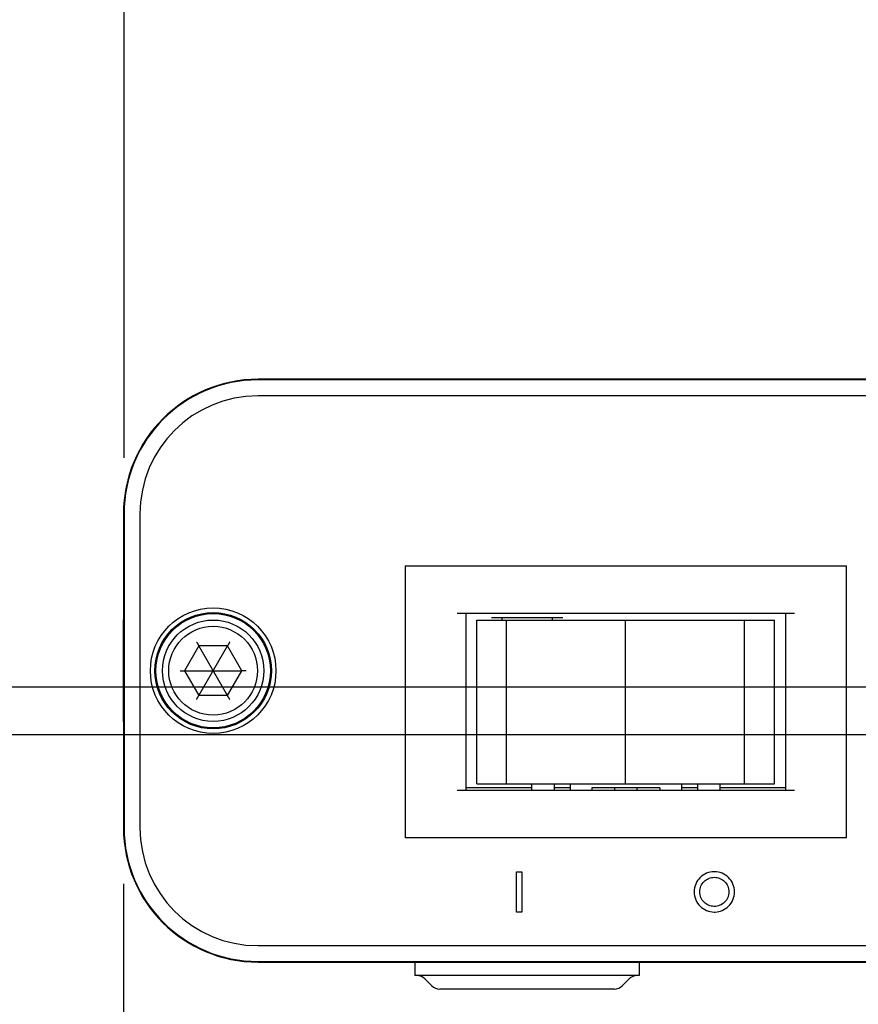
# Model space of a CAD drawing. Header units: inches. Extents: x 0 to 22, y 0 to 17.
# Tile 26 of 32: x 15.6 to 16.6, y 11.2 to 12.3. Entities that reach past the tile are written whole.
import ezdxf

# ---------------------------------------------------------------- set-up
doc = ezdxf.new("R2010")
doc.units = ezdxf.units.IN
doc.header["$LTSCALE"] = 1.21
doc.header["$MEASUREMENT"] = 0
doc.layers.get('0').update_dxf_attribs({"linetype": 'CONTINUOUS'})
for name, color, linetype in [('03___PRT_ALL_CURVES', 7, 'CONTINUOUS'), ('DATUMCURVES', 7, 'CONTINUOUS'), ('DIMENSIONS', 7, 'CONTINUOUS')]:
    doc.layers.add(name, color=color, linetype=linetype)
doc.styles.get("Standard").update_dxf_attribs({"font": 'txt', "width": 0.8})
doc.dimstyles.new('DIMSTYLE_1', dxfattribs={"dimtxt": 0.125, "dimasz": 0.18, "dimexe": 0.18, "dimexo": 0.0625, "dimgap": 0.09, "dimtad": 0, "dimtih": 1, "dimtoh": 1, "dimdec": 3, "dimlfac": 2, "dimzin": 4, "dimdsep": 46, "dimtxsty": 'STANDARD', "dimblk": '_FILLED', "dimblk1": '_FILLED', "dimblk2": '_FILLED', "dimcen": 0.09, "dimadec": 0, "dimazin": 0, "dimtp": 0.01, "dimtm": 0.01, "dimtfac": 1, "dimtdec": 3, "dimtofl": 0, "dimtmove": 0, "dimatfit": 3, "dimldrblk": '_FILLED', "dimfxl": 1, "dimtolj": 1, "dimtzin": 4, "dimarcsym": 0})
doc.dimstyles.new('DIMSTYLE_2', dxfattribs={"dimtxt": 0.125, "dimasz": 0.18, "dimexe": 0.18, "dimexo": 0.0625, "dimgap": 0.09, "dimtad": 0, "dimtih": 1, "dimtoh": 1, "dimdec": 3, "dimlfac": 2, "dimzin": 4, "dimdsep": 46, "dimtxsty": 'STANDARD', "dimblk": '_FILLED', "dimblk1": '_FILLED', "dimblk2": '_FILLED', "dimcen": 0.09, "dimadec": 0, "dimazin": 0, "dimtp": 0.01, "dimtm": 0.01, "dimtfac": 1, "dimtdec": 3, "dimtofl": 0, "dimtmove": 0, "dimatfit": 3, "dimldrblk": '_FILLED', "dimfxl": 1, "dimtolj": 1, "dimtzin": 4, "dimarcsym": 0})

# ---------------------------------------------------------------- blocks, each defined once
blk = doc.blocks.new('_FILLED')
at = {"color": 0, "linetype": 'BYBLOCK'}
blk.add_solid([(0, 0), (-1, 0.1736), (-1, -0.1736)], dxfattribs=at)
blk = doc.blocks.new('*D1')
at = {"layer": 'DIMENSIONS', "color": 2, "linetype": 'CONTINUOUS'}
for p, q in [((15.7534, 11.312), (15.7534, 10.5695)), ((19.1534, 11.312), (19.1534, 10.5695)), ((15.7534, 10.6945), (16.7293, 10.6945)), ((19.1534, 10.6945), (18.2793, 10.6945))]:
    blk.add_line(p, q, dxfattribs=at)
at = {"layer": 'DIMENSIONS', "color": 2, "linetype": 'CONTINUOUS', "xscale": 0.18, "yscale": 0.18, "zscale": 0.18, "rotation": 180}
blk.add_blockref('_FILLED', (15.7534, 10.6945), dxfattribs=at)
at = {"layer": 'DIMENSIONS', "color": 2, "linetype": 'CONTINUOUS', "xscale": 0.18, "yscale": 0.18, "zscale": 0.18}
blk.add_blockref('_FILLED', (19.1534, 10.6945), dxfattribs=at)
at = {"layer": 'DIMENSIONS', "color": 2, "linetype": 'CONTINUOUS', "width": 0.8}
for s, p in [('[', (17.4168, 10.632)), (']', (18.1168, 10.632)), ('6.800', (16.7918, 10.632)), ('172.72', (17.5168, 10.632))]:
    blk.add_text(s, height=0.125, dxfattribs=at).set_placement(p)
blk = doc.blocks.new('*D2')
at = {"layer": 'DIMENSIONS', "color": 2, "linetype": 'CONTINUOUS'}
blk.add_line((19.1527, 11.787), (19.1527, 12.548), dxfattribs=at)
at = {"layer": 'DIMENSIONS', "color": 2, "linetype": 'CONTINUOUS', "width": 0.8}
for s, p in [(']', (19.2152, 13.9355)), ('172.65', (19.2152, 13.3355)), ('[', (19.2152, 13.2355)), ('6.797', (19.2152, 12.6105))]:
    blk.add_text(s, height=0.125, rotation=90, dxfattribs=at).set_placement(p)
blk = doc.blocks.new('*D3')
at = {"layer": 'DIMENSIONS', "color": 2, "linetype": 'CONTINUOUS'}
blk.add_line((15.7541, 11.787), (15.7541, 12.548), dxfattribs=at)
at = {"layer": 'DIMENSIONS', "color": 2, "linetype": 'CONTINUOUS', "width": 0.8}
for s, p in [(']', (15.8166, 13.3355)), ('0', (15.8166, 13.2355)), ('[', (15.8166, 13.1355)), ('.000', (15.8166, 12.6105))]:
    blk.add_text(s, height=0.125, rotation=90, dxfattribs=at).set_placement(p)
blk = doc.blocks.new('*D4')
at = {"layer": 'DIMENSIONS', "color": 2, "linetype": 'CONTINUOUS'}
blk.add_line((16.8034, 11.6242), (16.8034, 12.548), dxfattribs=at)
at = {"layer": 'DIMENSIONS', "color": 2, "linetype": 'CONTINUOUS', "width": 0.8}
for s, p in [(']', (16.8659, 13.7355)), ('53.3', (16.8659, 13.3355)), ('[', (16.8659, 13.2355)), ('2.099', (16.8659, 12.6105))]:
    blk.add_text(s, height=0.125, rotation=90, dxfattribs=at).set_placement(p)
blk = doc.blocks.new('*D5')
at = {"layer": 'DIMENSIONS', "color": 2, "linetype": 'CONTINUOUS'}
blk.add_line((17.1908, 11.6173), (17.1908, 12.548), dxfattribs=at)
at = {"layer": 'DIMENSIONS', "color": 2, "linetype": 'CONTINUOUS', "width": 0.8}
for s, p in [(']', (17.2533, 13.8355)), ('72.98', (17.2533, 13.3355)), ('[', (17.2533, 13.2355)), ('2.873', (17.2533, 12.6105))]:
    blk.add_text(s, height=0.125, rotation=90, dxfattribs=at).set_placement(p)
blk = doc.blocks.new('*D8')
at = {"layer": 'DIMENSIONS', "color": 2, "linetype": 'CONTINUOUS'}
blk.add_line((16.7534, 11.4781), (15.3159, 11.4781), dxfattribs=at)
at = {"layer": 'DIMENSIONS', "color": 2, "linetype": 'CONTINUOUS', "width": 0.8}
for s, p in [('.567', (14.1284, 11.4156)), ('[', (14.6534, 11.4156)), (']', (15.1534, 11.4156)), ('14.4', (14.7534, 11.4156))]:
    blk.add_text(s, height=0.125, dxfattribs=at).set_placement(p)
blk = doc.blocks.new('*D9')
at = {"layer": 'DIMENSIONS', "color": 2, "linetype": 'CONTINUOUS'}
for p, q in [((15.5012, 11.7471), (15.3159, 11.7471)), ((15.6253, 11.531), (15.5012, 11.7471)), ((17.1419, 11.531), (15.6253, 11.531))]:
    blk.add_line(p, q, dxfattribs=at)
at = {"layer": 'DIMENSIONS', "color": 2, "linetype": 'CONTINUOUS', "width": 0.8}
for s, p in [('[', (14.5534, 11.6846)), (']', (15.1534, 11.6846)), ('.673', (14.0284, 11.6846)), ('17.09', (14.6534, 11.6846))]:
    blk.add_text(s, height=0.125, dxfattribs=at).set_placement(p)

msp = doc.modelspace()

# ---------------------------------------------------------------- linework, layer by layer
at = {"color": 7, "linetype": 'CONTINUOUS'}
for p, q in [((19.00338, 11.87451), (15.90338, 11.87451)), ((19.00338, 11.87379), (15.90338, 11.87379)), ((19.00338, 11.85614), (15.90338, 11.85614)), ((15.75338, 11.72451), (15.75338, 11.37451)), ((15.7541, 11.72451), (15.7541, 11.37451)), ((15.77176, 11.72451), (15.77176, 11.37451)), ((16.06738, 11.66651), (16.06738, 11.36301)), ((16.06738, 11.66651), (16.55938, 11.66651)), ((16.55938, 11.36301), (16.55938, 11.66651)), ((16.12538, 11.61351), (16.50138, 11.61351)), ((16.13538, 11.41601), (16.13538, 11.61351)), ((16.24313, 11.60851), (16.16363, 11.60851)), ((16.17538, 11.60851), (16.17538, 11.60601)), ((16.23138, 11.60851), (16.23138, 11.60601)), ((16.49138, 11.61351), (16.49138, 11.41601)), ((15.75338, 11.6063), (15.75339, 11.60632)), ((15.75339, 11.49271), (15.75339, 11.60632)), ((16.14738, 11.42351), (16.14738, 11.60601)), ((16.14738, 11.60601), (16.47938, 11.60601)), ((16.18033, 11.42351), (16.18033, 11.60601)), ((16.3131, 11.42351), (16.3131, 11.60601)), ((16.44583, 11.42351), (16.44583, 11.60601)), ((16.47938, 11.42351), (16.47938, 11.60601)), ((15.83735, 11.57729), (15.82131, 11.54951)), ((15.86942, 11.52174), (15.83735, 11.57729)), ((15.83735, 11.52174), (15.86942, 11.57729)), ((15.86942, 11.57729), (15.83735, 11.57729)), ((15.88545, 11.54951), (15.86942, 11.57729)), ((15.82131, 11.54951), (15.83735, 11.52174)), ((15.82131, 11.54951), (15.88545, 11.54951)), ((15.86942, 11.52174), (15.88545, 11.54951)), ((15.86942, 11.52174), (15.83735, 11.52174)), ((15.75339, 11.49271), (15.75338, 11.49272)), ((16.14738, 11.42351), (16.47938, 11.42351)), ((16.20838, 11.42351), (16.20838, 11.41601)), ((16.23338, 11.42351), (16.23338, 11.41601)), ((16.25138, 11.42351), (16.25138, 11.41601)), ((16.37538, 11.42351), (16.37538, 11.41601)), ((16.39338, 11.42351), (16.39338, 11.41601)), ((16.41838, 11.42351), (16.41838, 11.41601)), ((16.50138, 11.41601), (16.12538, 11.41601)), ((16.27538, 11.41901), (16.27538, 11.41601)), ((16.35138, 11.41901), (16.27538, 11.41901)), ((16.30088, 11.41901), (16.30088, 11.41601)), ((16.32588, 11.41901), (16.32588, 11.41601)), ((16.35138, 11.41901), (16.35138, 11.41601)), ((16.55938, 11.36301), (16.06738, 11.36301)), ((15.90338, 11.24289), (19.00338, 11.24289)), ((15.90338, 11.22523), (19.00338, 11.22523)), ((15.90338, 11.22451), (19.00338, 11.22451)), ((16.07838, 11.22451), (16.07838, 11.20951)), ((16.32838, 11.22451), (16.32838, 11.20951)), ((16.32838, 11.20951), (16.07838, 11.20951)), ((16.09722, 11.19817), (16.08954, 11.20585)), ((16.30954, 11.19817), (16.31722, 11.20585)), ((16.3007, 11.19451), (16.10606, 11.19451))]:
    msp.add_line(p, q, dxfattribs=at)
for radius in [0.07, 0.06491, 0.06378, 0.0565, 0.0495]:
    msp.add_circle((15.85338, 11.54951), radius, dxfattribs=at)
for centre, radius, start, end in [((15.90338, 11.72451), 0.15, 90, 180), ((15.90338, 11.72451), 0.14928, 90, 180), ((15.90338, 11.72451), 0.13163, 90, 180), ((15.90338, 11.37451), 0.15, 180, 270), ((15.90338, 11.37451), 0.14928, 180, 270), ((15.90338, 11.37451), 0.13163, 180, 270), ((16.08071, 11.19701), 0.0125, 44.99999, 90), ((16.32606, 11.19701), 0.0125, 90, 135.00001), ((16.10606, 11.20701), 0.0125, 224.99999, 270), ((16.30071, 11.20701), 0.0125, 270, 315.00001)]:
    msp.add_arc(centre, radius, start, end, dxfattribs=at)
for points in [[(15.83494, 11.58145), (15.83502, 11.58132), (15.83517, 11.58106), (15.83539, 11.58067), (15.83561, 11.58029), (15.83583, 11.57992), (15.83603, 11.57957), (15.83622, 11.57924), (15.8364, 11.57893), (15.83656, 11.57865), (15.83671, 11.57839), (15.83684, 11.57816), (15.83696, 11.57795), (15.83706, 11.57778), (15.83715, 11.57763), (15.83722, 11.57751), (15.83727, 11.57742), (15.83731, 11.57735), (15.83733, 11.57731), (15.83734, 11.57729), (15.83735, 11.57729)], [(15.87182, 11.58145), (15.87175, 11.58132), (15.8716, 11.58106), (15.87137, 11.58067), (15.87115, 11.58029), (15.87094, 11.57992), (15.87074, 11.57957), (15.87055, 11.57924), (15.87037, 11.57893), (15.8702, 11.57865), (15.87005, 11.57839), (15.86992, 11.57816), (15.8698, 11.57795), (15.8697, 11.57778), (15.86962, 11.57763), (15.86955, 11.57751), (15.86949, 11.57742), (15.86945, 11.57735), (15.86943, 11.57731), (15.86942, 11.57729), (15.86942, 11.57729)], [(15.8165, 11.54951), (15.81665, 11.54951), (15.81696, 11.54951), (15.81741, 11.54951), (15.81785, 11.54951), (15.81827, 11.54951), (15.81868, 11.54951), (15.81906, 11.54951), (15.81941, 11.54951), (15.81974, 11.54951), (15.82004, 11.54951), (15.82031, 11.54951), (15.82054, 11.54951), (15.82074, 11.54951), (15.82092, 11.54951), (15.82106, 11.54951), (15.82116, 11.54951), (15.82124, 11.54951), (15.82129, 11.54951), (15.82131, 11.54951), (15.82131, 11.54951)], [(15.89027, 11.54951), (15.89011, 11.54951), (15.88981, 11.54951), (15.88936, 11.54951), (15.88892, 11.54951), (15.88849, 11.54951), (15.88809, 11.54951), (15.88771, 11.54951), (15.88735, 11.54951), (15.88702, 11.54951), (15.88673, 11.54951), (15.88646, 11.54951), (15.88622, 11.54951), (15.88602, 11.54951), (15.88585, 11.54951), (15.88571, 11.54951), (15.8856, 11.54951), (15.88553, 11.54951), (15.88548, 11.54951), (15.88546, 11.54951), (15.88545, 11.54951)], [(15.83494, 11.51757), (15.83502, 11.5177), (15.83517, 11.51797), (15.83539, 11.51836), (15.83561, 11.51874), (15.83583, 11.51911), (15.83603, 11.51946), (15.83622, 11.51979), (15.8364, 11.5201), (15.83656, 11.52038), (15.83671, 11.52064), (15.83684, 11.52087), (15.83696, 11.52107), (15.83706, 11.52125), (15.83715, 11.5214), (15.83722, 11.52152), (15.83727, 11.52161), (15.83731, 11.52168), (15.83733, 11.52172), (15.83734, 11.52173), (15.83735, 11.52174)], [(15.87182, 11.51757), (15.87175, 11.5177), (15.8716, 11.51797), (15.87137, 11.51836), (15.87115, 11.51874), (15.87094, 11.51911), (15.87074, 11.51946), (15.87055, 11.51979), (15.87037, 11.5201), (15.8702, 11.52038), (15.87005, 11.52064), (15.86992, 11.52087), (15.8698, 11.52107), (15.8697, 11.52125), (15.86962, 11.5214), (15.86955, 11.52152), (15.86949, 11.52161), (15.86945, 11.52168), (15.86943, 11.52172), (15.86942, 11.52173), (15.86942, 11.52174)]]:
    msp.add_open_spline(points, degree=3, knots=[0, 0, 0, 0, 0.0951207, 0.1890772, 0.2808363, 0.3694092, 0.4538848, 0.5335164, 0.6076838, 0.6759257, 0.7379053, 0.7933938, 0.8422605, 0.8844589, 0.9200206, 0.9489957, 0.9714221, 0.9873509, 0.9968508, 1, 1, 1, 1], dxfattribs=at)
at = {"layer": '03___PRT_ALL_CURVES', "color": 4, "linetype": 'CONTINUOUS'}
for p, q in [((15.75338, 11.6063), (15.75338, 11.49272)), ((16.20838, 11.41901), (16.13538, 11.41901)), ((16.25138, 11.41901), (16.23338, 11.41901)), ((16.39338, 11.41901), (16.37538, 11.41901)), ((16.49138, 11.41901), (16.41838, 11.41901))]:
    msp.add_line(p, q, dxfattribs=at)
at = {"layer": 'DATUMCURVES', "color": 40, "linetype": 'CONTINUOUS'}
for points, knots in [([(16.19171, 11.32534, 2.536), (16.19202, 11.32534, 2.536), (16.19398, 11.32534, 2.536), (16.19595, 11.32534, 2.536), (16.1976, 11.32534, 2.536)], [0, 0, 0, 0, 0.15625, 1, 1, 1, 1]), ([(16.19171, 11.28035, 2.536), (16.19171, 11.2827, 2.536), (16.19171, 11.29769, 2.536), (16.19171, 11.31269, 2.536), (16.19171, 11.32534, 2.536)], [0, 0, 0, 0, 0.15625, 1, 1, 1, 1]), ([(16.1976, 11.32534, 2.536), (16.1976, 11.323, 2.536), (16.1976, 11.308, 2.536), (16.1976, 11.29301, 2.536), (16.1976, 11.28035, 2.536)], [0, 0, 0, 0, 0.15625, 1, 1, 1, 1]), ([(16.41211, 11.32534, 2.536), (16.40909, 11.32534, 2.536), (16.40305, 11.32408, 2.536), (16.39583, 11.31914, 2.536), (16.39087, 11.31192, 2.536), (16.38898, 11.30285, 2.536), (16.39087, 11.29378, 2.536), (16.39583, 11.28656, 2.536), (16.40305, 11.28161, 2.536), (16.40943, 11.28028, 2.536), (16.41278, 11.28036, 2.536), (16.41312, 11.28038, 2.536)], [0, 0, 0, 0, 0.1232205, 0.246441, 0.3696615, 0.492882, 0.6162333, 0.7395847, 0.862936, 0.9862874, 1, 1, 1, 1]), ([(16.41312, 11.28038, 2.536), (16.4158, 11.2805, 2.536), (16.42144, 11.28179, 2.536), (16.4284, 11.28656, 2.536), (16.43336, 11.29378, 2.536), (16.43524, 11.30285, 2.536), (16.43336, 11.31192, 2.536), (16.4284, 11.31914, 2.536), (16.42118, 11.32408, 2.536), (16.41513, 11.32534, 2.536), (16.41211, 11.32534, 2.536)], [0, 0, 0, 0, 0.1127367, 0.2395655, 0.3663943, 0.4932231, 0.6199173, 0.7466115, 0.8733058, 1, 1, 1, 1]), ([(16.41139, 11.28662, 2.536), (16.40945, 11.28671, 2.536), (16.40538, 11.28764, 2.536), (16.40035, 11.29109, 2.536), (16.39677, 11.29631, 2.536), (16.3954, 11.30285, 2.536), (16.39677, 11.30939, 2.536), (16.40035, 11.31461, 2.536), (16.40557, 11.31818, 2.536), (16.40993, 11.3191, 2.536), (16.41211, 11.3191, 2.536)], [0, 0, 0, 0, 0.1127602, 0.2396154, 0.3664707, 0.4933259, 0.6199944, 0.7466629, 0.8733315, 1, 1, 1, 1]), ([(16.41211, 11.3191, 2.536), (16.41429, 11.3191, 2.536), (16.41865, 11.31818, 2.536), (16.42387, 11.31461, 2.536), (16.42745, 11.30939, 2.536), (16.42882, 11.30285, 2.536), (16.42745, 11.29631, 2.536), (16.42387, 11.29109, 2.536), (16.41865, 11.28751, 2.536), (16.41405, 11.28655, 2.536), (16.41163, 11.28661, 2.536), (16.41139, 11.28662, 2.536)], [0, 0, 0, 0, 0.1231956, 0.2463913, 0.3695869, 0.4927826, 0.6161598, 0.739537, 0.8629142, 0.9862914, 1, 1, 1, 1]), ([(16.1976, 11.28035, 2.536), (16.1973, 11.28035, 2.536), (16.19533, 11.28035, 2.536), (16.19337, 11.28035, 2.536), (16.19171, 11.28035, 2.536)], [0, 0, 0, 0, 0.15625, 1, 1, 1, 1])]:
    msp.add_open_spline(points, degree=3, knots=knots, dxfattribs=at)

# ---------------------------------------------------------------- dimensions: what is measured, and where the dimension line sits
at = {"layer": 'DIMENSIONS', "color": 2, "linetype": 'CONTINUOUS'}
for feature_location, offset, dtype, origin, picture, middle in [((19.15266, 11.78701), (0, 0.761), 1, (15.7541, 11.72451), '*D2', (19.15266, 13.32301)), ((17.19078, 11.61734), (0, 0.93067), 1, (15.7541, 11.55484), '*D5', (17.19078, 13.27301)), ((16.80338, 11.62423), (0, 0.92378), 1, (15.7541, 11.56173), '*D4', (16.80338, 13.22301)), ((15.7541027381, 11.7870135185), (0, 0.761), 1, (15.7541027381, 11.7245135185), '*D3', (15.7541027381, 13.0230135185)), ((17.14193, 11.53102), (-1.82604, 0.21613), 0, (17.1455, 11.19451), '*D9', (14.64088, 11.74715)), ((16.7534, 11.47807), (-1.43752, 0), 0, (16.76893, 11.19451), '*D8', (14.69088, 11.47807))]:
    dim = msp.add_ordinate_dim(feature_location=feature_location, offset=offset, dtype=dtype, origin=origin, dimstyle='DIMSTYLE_2', dxfattribs=at)
    dim.commit()
    dim.dimension.update_dxf_attribs({"geometry": picture, "text_midpoint": middle})
dim = msp.add_linear_dim(base=(19.15338, 10.69451), p1=(15.75338, 11.31201), p2=(19.15338, 11.31201), dimstyle='DIMSTYLE_1', dxfattribs=at)
dim.commit()
dim.dimension.update_dxf_attribs({"geometry": '*D1', "text_midpoint": (17.50431, 10.69451), "dimtype": 160})

doc.saveas('drawing.dxf')
